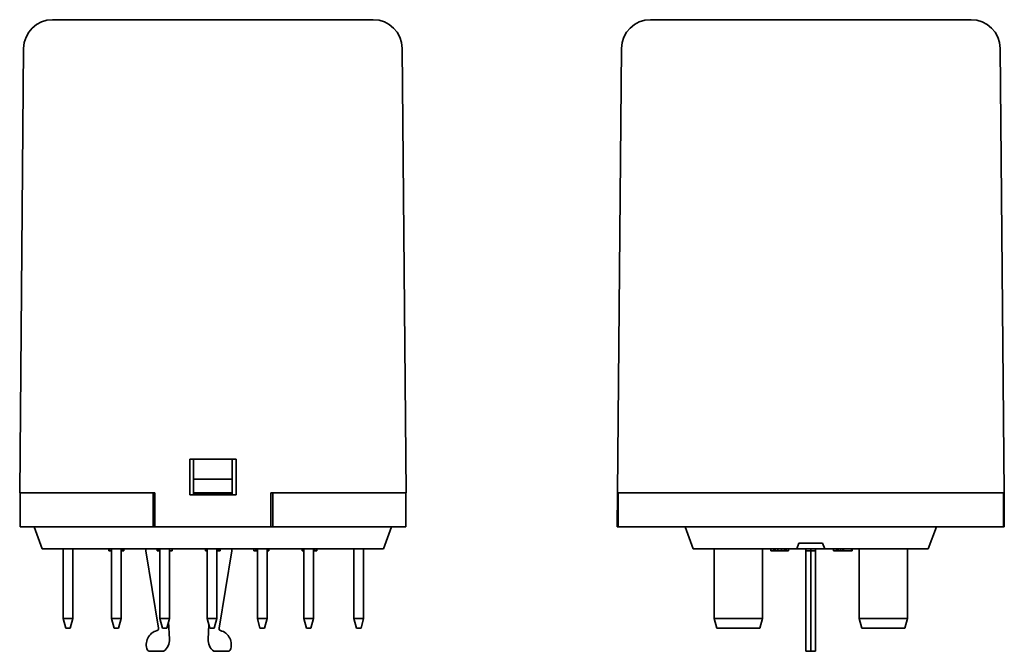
# Model space of a CAD drawing. Header units: millimetres. Extents: x 81 to 183, y 77 to 267.
# Tile 4 of 5: x 81 to 183, y 131 to 196. Entities that reach past the tile are written whole.
import ezdxf

# ---------------------------------------------------------------- set-up
doc = ezdxf.new("R2010")
doc.units = ezdxf.units.MM
doc.layers.add('Visible (ISO)', color=7, linetype='Continuous', lineweight=35)

msp = doc.modelspace()

# ---------------------------------------------------------------- linework, layer by layer
at = {"layer": 'Visible (ISO)'}
for p, q in [((117.86, 196.42), (84.68, 196.42)), ((146.56, 196.42), (179.74, 196.42)), ((81.68, 193.45), (81.27, 147.42)), ((121.27, 147.42), (120.86, 193.45)), ((143.56, 193.45), (143.15, 147.42)), ((183.15, 147.42), (182.74, 193.45)), ((98.87, 150.92), (103.67, 150.92)), ((98.87, 147.22), (98.87, 150.92)), ((99.27, 150.92), (99.27, 148.84)), ((103.27, 148.84), (103.27, 150.92)), ((103.67, 150.92), (103.67, 147.22)), ((99.27, 148.84), (99.27, 147.42)), ((103.27, 148.84), (99.27, 148.84)), ((103.27, 147.42), (103.27, 148.84)), ((81.78, 147.42), (81.27, 147.42)), ((81.32, 143.92), (81.32, 147.42)), ((81.78, 147.42), (81.94, 147.42)), ((83.27, 147.42), (81.94, 147.42)), ((95.27, 147.42), (83.27, 147.42)), ((95.07, 143.92), (95.07, 147.42)), ((95.27, 147.42), (95.27, 143.92)), ((103.67, 147.22), (98.87, 147.22)), ((103.27, 147.42), (99.27, 147.42)), ((99.27, 147.27), (99.27, 147.42)), ((103.27, 147.27), (99.27, 147.27)), ((103.27, 147.42), (103.27, 147.27)), ((119.27, 147.42), (107.27, 147.42)), ((107.27, 143.92), (107.27, 147.42)), ((107.47, 143.92), (107.47, 147.42)), ((120.6, 147.42), (119.27, 147.42)), ((120.6, 147.42), (120.76, 147.42)), ((121.27, 147.42), (120.76, 147.42)), ((121.22, 143.92), (121.22, 147.42)), ((143.12, 143.92), (143.15, 147.42)), ((143.66, 147.42), (143.15, 147.42)), ((143.2, 143.92), (143.2, 147.42)), ((143.66, 147.42), (143.82, 147.42)), ((145.15, 147.42), (143.82, 147.42)), ((145.15, 147.42), (181.15, 147.42)), ((182.48, 147.42), (181.15, 147.42)), ((182.48, 147.42), (182.64, 147.42)), ((183.15, 147.42), (182.64, 147.42)), ((183.1, 143.92), (183.1, 147.42)), ((183.15, 147.42), (183.18, 143.92)), ((84.32, 143.92), (81.32, 143.92)), ((82.77, 143.92), (83.61, 141.62)), ((84.32, 143.92), (95.07, 143.92)), ((95.27, 143.92), (95.07, 143.92)), ((95.27, 143.92), (107.27, 143.92)), ((107.47, 143.92), (107.27, 143.92)), ((107.47, 143.92), (118.22, 143.92)), ((121.22, 143.92), (118.22, 143.92)), ((119.77, 143.92), (118.93, 141.62)), ((143.2, 143.92), (143.12, 143.92)), ((146.2, 143.92), (143.2, 143.92)), ((146.2, 143.92), (180.1, 143.92)), ((150.15, 143.92), (150.99, 141.62)), ((176.15, 143.92), (175.31, 141.62)), ((183.1, 143.92), (180.1, 143.92)), ((183.18, 143.92), (183.1, 143.92)), ((161.71, 141.62), (161.93, 142.22)), ((161.93, 142.22), (164.37, 142.22)), ((164.37, 142.22), (164.59, 141.62)), ((84.27, 141.62), (83.61, 141.62)), ((84.27, 141.62), (118.27, 141.62)), ((85.77, 134.42), (85.77, 141.62)), ((86.77, 141.62), (86.77, 134.42)), ((90.49, 141.62), (90.49, 141.42)), ((90.58, 141.62), (90.58, 141.42)), ((90.77, 141.42), (90.58, 141.42)), ((90.77, 134.42), (90.77, 141.62)), ((91.77, 141.62), (91.77, 134.42)), ((91.96, 141.42), (91.77, 141.42)), ((91.96, 141.62), (91.96, 141.42)), ((92.05, 141.62), (92.05, 141.42)), ((94.32, 141.62), (94.32, 141.42)), ((95.64, 133.4), (94.32, 141.42)), ((95.5, 141.62), (95.5, 141.42)), ((95.59, 141.62), (95.59, 141.42)), ((95.77, 141.42), (95.59, 141.42)), ((95.77, 134.42), (95.77, 141.62)), ((96.77, 141.62), (96.77, 134.42)), ((97.04, 141.42), (96.77, 141.42)), ((97.04, 141.62), (97.04, 141.42)), ((97.05, 141.62), (97.05, 141.42)), ((100.49, 141.62), (100.49, 141.42)), ((100.52, 141.62), (100.52, 141.42)), ((100.67, 141.42), (100.52, 141.42)), ((100.67, 141.62), (100.67, 141.59)), ((100.67, 141.59), (100.67, 134.42)), ((101.67, 141.59), (101.67, 141.62)), ((101.67, 134.42), (101.67, 141.59)), ((101.84, 141.42), (101.67, 141.42)), ((101.84, 141.62), (101.84, 141.42)), ((102.02, 141.42), (101.84, 141.42)), ((103.22, 141.42), (101.9, 133.4)), ((102.02, 141.62), (102.02, 141.42)), ((103.22, 141.62), (103.22, 141.42)), ((105.49, 141.62), (105.49, 141.42)), ((105.49, 141.62), (105.49, 141.42)), ((105.51, 141.62), (105.51, 141.42)), ((105.7, 141.42), (105.51, 141.42)), ((105.7, 141.62), (105.7, 141.42)), ((105.87, 141.62), (105.87, 141.59)), ((105.87, 141.59), (105.87, 134.42)), ((106.87, 141.59), (106.87, 141.62)), ((106.87, 134.42), (106.87, 141.59)), ((107.05, 141.62), (107.05, 141.42)), ((107.05, 141.62), (107.05, 141.42)), ((110.5, 141.62), (110.5, 141.42)), ((110.52, 141.42), (110.5, 141.42)), ((110.52, 141.62), (110.52, 141.42)), ((110.67, 141.42), (110.52, 141.42)), ((110.67, 141.62), (110.67, 141.59)), ((110.67, 141.59), (110.67, 134.42)), ((111.67, 141.59), (111.67, 141.62)), ((111.67, 134.42), (111.67, 141.59)), ((111.68, 141.42), (111.67, 141.42)), ((111.68, 141.62), (111.68, 141.42)), ((111.81, 141.42), (111.68, 141.42)), ((111.81, 141.62), (111.81, 141.42)), ((112.02, 141.62), (112.02, 141.42)), ((112.04, 141.62), (112.04, 141.42)), ((115.87, 141.62), (115.87, 141.59)), ((115.87, 141.59), (115.87, 134.42)), ((116.87, 141.59), (116.87, 141.62)), ((116.87, 134.42), (116.87, 141.59)), ((118.93, 141.62), (118.27, 141.62)), ((151.65, 141.62), (150.99, 141.62)), ((151.65, 141.62), (161.71, 141.62)), ((153.15, 134.42), (153.15, 141.59)), ((158.15, 141.59), (158.15, 134.42)), ((159, 141.62), (159, 141.42)), ((159.31, 141.62), (159.31, 141.42)), ((159.47, 141.42), (159.31, 141.42)), ((159.47, 141.62), (159.47, 141.42)), ((159.73, 141.42), (159.47, 141.42)), ((159.73, 141.62), (159.73, 141.42)), ((160.13, 141.62), (160.13, 141.42)), ((160.44, 141.62), (160.44, 141.42)), ((160.59, 141.42), (160.44, 141.42)), ((160.59, 141.62), (160.59, 141.42)), ((160.86, 141.42), (160.59, 141.42)), ((160.86, 141.62), (160.86, 141.42)), ((164.59, 141.62), (161.71, 141.62)), ((162.65, 141.62), (162.65, 141.42)), ((163.15, 141.42), (162.65, 141.42)), ((162.65, 141.42), (162.65, 133.4)), ((163.15, 141.62), (163.15, 141.42)), ((163.15, 141.62), (163.15, 141.42)), ((163.15, 141.42), (163.65, 141.42)), ((163.15, 133.4), (163.15, 141.42)), ((163.15, 141.42), (163.15, 133.4)), ((163.65, 141.62), (163.65, 141.42)), ((163.65, 133.4), (163.65, 141.42)), ((164.59, 141.62), (174.65, 141.62)), ((165.5, 141.62), (165.5, 141.42)), ((165.81, 141.62), (165.81, 141.42)), ((165.97, 141.42), (165.81, 141.42)), ((165.97, 141.62), (165.97, 141.42)), ((166.23, 141.42), (165.97, 141.42)), ((166.23, 141.62), (166.23, 141.42)), ((166.48, 141.62), (166.48, 141.42)), ((166.51, 141.62), (166.51, 141.42)), ((166.54, 141.62), (166.54, 141.42)), ((167.37, 141.62), (167.37, 141.42)), ((167.43, 141.42), (167.37, 141.42)), ((167.43, 141.62), (167.43, 141.42)), ((167.44, 141.62), (167.44, 141.42)), ((168.15, 134.42), (168.15, 141.59)), ((173.15, 141.59), (173.15, 134.42)), ((175.31, 141.62), (174.65, 141.62)), ((86.04, 133.42), (85.77, 134.42)), ((85.77, 134.42), (86.77, 134.42)), ((86.77, 134.42), (86.5, 133.42)), ((91.04, 133.42), (90.77, 134.42)), ((90.77, 134.42), (91.77, 134.42)), ((91.77, 134.42), (91.5, 133.42)), ((96.04, 133.42), (95.77, 134.42)), ((95.77, 134.42), (96.77, 134.42)), ((96.77, 134.42), (96.5, 133.42)), ((96.68, 134.08), (96.77, 132.29)), ((101.67, 134.42), (100.67, 134.42)), ((100.67, 134.42), (100.94, 133.42)), ((100.77, 132.29), (100.84, 133.77)), ((101.4, 133.42), (101.67, 134.42)), ((106.87, 134.42), (105.87, 134.42)), ((105.87, 134.42), (106.14, 133.42)), ((106.6, 133.42), (106.87, 134.42)), ((111.67, 134.42), (110.67, 134.42)), ((110.67, 134.42), (110.94, 133.42)), ((111.4, 133.42), (111.67, 134.42)), ((116.87, 134.42), (115.87, 134.42)), ((115.87, 134.42), (116.14, 133.42)), ((116.6, 133.42), (116.87, 134.42)), ((153.42, 133.42), (153.15, 134.42)), ((158.15, 134.42), (153.15, 134.42)), ((158.15, 134.42), (157.88, 133.42)), ((173.15, 134.42), (168.15, 134.42)), ((168.42, 133.42), (168.15, 134.42)), ((173.15, 134.42), (172.88, 133.42)), ((86.04, 133.42), (86.5, 133.42)), ((91.04, 133.42), (91.5, 133.42)), ((96.04, 133.42), (96.5, 133.42)), ((100.94, 133.42), (101.4, 133.42)), ((106.14, 133.42), (106.6, 133.42)), ((110.94, 133.42), (111.4, 133.42)), ((116.14, 133.42), (116.6, 133.42)), ((153.42, 133.42), (157.88, 133.42)), ((162.65, 133.4), (162.65, 133.17)), ((162.65, 131.14), (162.65, 133.17)), ((163.15, 133.17), (163.15, 133.4)), ((163.15, 133.4), (163.15, 133.17)), ((163.15, 133.17), (163.15, 131.14)), ((163.15, 131.14), (163.15, 133.17)), ((163.65, 133.17), (163.65, 133.4)), ((163.65, 133.17), (163.65, 131.14)), ((168.42, 133.42), (172.88, 133.42)), ((96.17, 131.02), (94.67, 131.02)), ((102.87, 131.02), (101.37, 131.02)), ((162.65, 131.02), (162.65, 131.14)), ((163.15, 131.02), (162.65, 131.02)), ((163.15, 131.14), (163.15, 131.02)), ((163.15, 131.02), (163.15, 131.14)), ((163.15, 131.02), (163.65, 131.02)), ((163.65, 131.14), (163.65, 131.02))]:
    msp.add_line(p, q, dxfattribs=at)
for centre, radius, start, end in [((84.68, 193.42), 3, 90, 179.4863), ((117.86, 193.42), 3, 0.5137, 90), ((146.56, 193.42), 3, 90, 179.4863), ((179.74, 193.42), 3, 0.5137, 90), ((151.95, 141.59), 1.2, 0, 1.3321), ((159.35, 141.59), 1.2, 178.6679, 180), ((166.95, 141.59), 1.2, 0, 1.3321), ((174.35, 141.59), 1.2, 178.6679, 180), ((95.87, 131.72), 1.5, 104.6073, 202.6199), ((95.44, 133.37), 0.2, 284.6073, 9.334), ((102.1, 133.37), 0.2, 170.666, 255.3927), ((101.67, 131.72), 1.5, 337.3801, 75.3927), ((95.27, 132.22), 1.5, 306.8699, 2.8207), ((102.27, 132.22), 1.5, 177.1793, 233.1301), ((94.67, 131.22), 0.2, 202.6199, 270), ((102.87, 131.22), 0.2, 270, 337.3801)]:
    msp.add_arc(centre, radius, start, end, dxfattribs=at)
for points, knots in [([(81.78, 147.42), (81.79, 147.42), (81.8, 147.42), (81.83, 147.42), (81.84, 147.42), (81.86, 147.42)], [1.06056783, 1.06056783, 1.06056783, 1.06056783, 1.06551114, 1.06551114, 1.07162733, 1.07162733, 1.07162733, 1.07162733]), ([(81.86, 147.42), (81.87, 147.42), (81.89, 147.42), (81.91, 147.42), (81.92, 147.42), (81.94, 147.42)], [0.76643376, 0.76643376, 0.76643376, 0.76643376, 0.77254995, 0.77254995, 0.77749326, 0.77749326, 0.77749326, 0.77749326]), ([(120.6, 147.42), (120.62, 147.42), (120.63, 147.42), (120.65, 147.42), (120.67, 147.42), (120.68, 147.42)], [0.44787691, 0.44787691, 0.44787691, 0.44787691, 0.45282021, 0.45282021, 0.45893626, 0.45893626, 0.45893626, 0.45893626]), ([(120.68, 147.42), (120.7, 147.42), (120.71, 147.42), (120.74, 147.42), (120.75, 147.42), (120.76, 147.42)], [0.15375078, 0.15375078, 0.15375078, 0.15375078, 0.15986682, 0.15986682, 0.16481013, 0.16481013, 0.16481013, 0.16481013]), ([(143.66, 147.42), (143.67, 147.42), (143.68, 147.42), (143.71, 147.42), (143.72, 147.42), (143.73, 147.42)], [0.44787691, 0.44787691, 0.44787691, 0.44787691, 0.45282021, 0.45282021, 0.45893626, 0.45893626, 0.45893626, 0.45893626]), ([(143.73, 147.42), (143.75, 147.42), (143.76, 147.42), (143.79, 147.42), (143.8, 147.42), (143.82, 147.42)], [0.15375078, 0.15375078, 0.15375078, 0.15375078, 0.15986682, 0.15986682, 0.16481013, 0.16481013, 0.16481013, 0.16481013]), ([(182.48, 147.42), (182.49, 147.42), (182.51, 147.42), (182.53, 147.42), (182.55, 147.42), (182.56, 147.42)], [1.06056783, 1.06056783, 1.06056783, 1.06056783, 1.06551114, 1.06551114, 1.07162733, 1.07162733, 1.07162733, 1.07162733]), ([(182.56, 147.42), (182.58, 147.42), (182.59, 147.42), (182.62, 147.42), (182.63, 147.42), (182.64, 147.42)], [0.76643376, 0.76643376, 0.76643376, 0.76643376, 0.77254995, 0.77254995, 0.77749326, 0.77749326, 0.77749326, 0.77749326]), ([(90.58, 141.42), (90.55, 141.42), (90.53, 141.42), (90.51, 141.42), (90.49, 141.42), (90.49, 141.42)], [-0.08751207, -0.08751207, -0.08751207, -0.08751207, -0.03213968, -0.03213968, 0, 0, 0, 0]), ([(92.05, 141.42), (92.05, 141.42), (92.04, 141.42), (92.01, 141.42), (91.99, 141.42), (91.96, 141.42)], [-0.04628431, -0.04628431, -0.04628431, -0.04628431, -0.0192821, -0.0192821, 0, 0, 0, 0]), ([(95.59, 141.42), (95.56, 141.42), (95.54, 141.42), (95.52, 141.42), (95.5, 141.42), (95.5, 141.42)], [-0.07575972, -0.07575972, -0.07575972, -0.07575972, -0.02935871, -0.02935871, 0, 0, 0, 0]), ([(100.52, 141.42), (100.52, 141.42), (100.52, 141.42), (100.5, 141.42), (100.49, 141.42), (100.49, 141.42)], [-0.02913872, -0.02913872, -0.02913872, -0.02913872, -0.02875263, -0.02875263, 0, 0, 0, 0]), ([(105.51, 141.42), (105.5, 141.42), (105.5, 141.42), (105.49, 141.42), (105.49, 141.42), (105.49, 141.42)], [-0.05508981, -0.05508981, -0.05508981, -0.05508981, -0.01261077, -0.01261077, 0, 0, 0, 0]), ([(105.87, 141.42), (105.82, 141.42), (105.79, 141.42), (105.74, 141.42), (105.72, 141.42), (105.7, 141.42)], [-0.04054762, -0.04054762, -0.04054762, -0.04054762, -0.03208773, -0.03208773, -0.01993544, -0.01993544, -0.01993544, -0.01993544]), ([(107.05, 141.42), (107.05, 141.42), (107.05, 141.42), (107.03, 141.42), (107.01, 141.42), (106.98, 141.42), (106.95, 141.42), (106.91, 141.42)], [-0.0318597, -0.0318597, -0.0318597, -0.0318597, -0.02471695, -0.02471695, -0.01611124, -0.01611124, 0, 0, 0, 0]), ([(112.02, 141.42), (112, 141.42), (111.98, 141.42), (111.95, 141.42), (111.93, 141.42), (111.9, 141.42), (111.88, 141.42), (111.86, 141.42), (111.85, 141.42), (111.82, 141.42), (111.81, 141.42), (111.81, 141.42)], [-0.09896045, -0.09896045, -0.09896045, -0.09896045, -0.0750712, -0.0750712, -0.05445171, -0.05445171, -0.03210432, -0.03210432, -0.01922608, -0.01922608, 0, 0, 0, 0]), ([(159.31, 141.42), (159.31, 141.42), (159.31, 141.42), (159.3, 141.42), (159.29, 141.42), (159.27, 141.42), (159.26, 141.42), (159.24, 141.42), (159.22, 141.42), (159.13, 141.42), (159.06, 141.42), (159, 141.42)], [-0.09896045, -0.09896045, -0.09896045, -0.09896045, -0.0750712, -0.0750712, -0.05445171, -0.05445171, -0.03210432, -0.03210432, -0.01922608, -0.01922608, 0, 0, 0, 0]), ([(159.88, 141.42), (159.85, 141.42), (159.81, 141.42), (159.76, 141.42), (159.75, 141.42), (159.73, 141.42)], [-0.0318597, -0.0318597, -0.0318597, -0.0318597, -0.02471695, -0.02471695, -0.02150391, -0.02150391, -0.02150391, -0.02150391]), ([(160.13, 141.42), (160.11, 141.42), (160.09, 141.42), (160.03, 141.42), (159.97, 141.42), (159.88, 141.42)], [-0.04134881, -0.04134881, -0.04134881, -0.04134881, -0.0267443, -0.0267443, 0, 0, 0, 0]), ([(160.44, 141.42), (160.43, 141.42), (160.43, 141.42), (160.42, 141.42), (160.42, 141.42), (160.4, 141.42), (160.39, 141.42), (160.36, 141.42), (160.34, 141.42), (160.26, 141.42), (160.19, 141.42), (160.13, 141.42)], [-0.09896045, -0.09896045, -0.09896045, -0.09896045, -0.0750712, -0.0750712, -0.05445171, -0.05445171, -0.03210432, -0.03210432, -0.01922608, -0.01922608, 0, 0, 0, 0]), ([(165.81, 141.42), (165.81, 141.42), (165.81, 141.42), (165.8, 141.42), (165.79, 141.42), (165.77, 141.42), (165.76, 141.42), (165.74, 141.42), (165.72, 141.42), (165.63, 141.42), (165.56, 141.42), (165.5, 141.42)], [-0.09896045, -0.09896045, -0.09896045, -0.09896045, -0.0750712, -0.0750712, -0.05445171, -0.05445171, -0.03210432, -0.03210432, -0.01922608, -0.01922608, 0, 0, 0, 0]), ([(166.4, 141.42), (166.36, 141.42), (166.32, 141.42), (166.27, 141.42), (166.25, 141.42), (166.23, 141.42)], [-0.05426751, -0.05426751, -0.05426751, -0.05426751, -0.04746039, -0.04746039, -0.04421096, -0.04421096, -0.04421096, -0.04421096]), ([(166.92, 141.42), (166.85, 141.42), (166.78, 141.42), (166.68, 141.42), (166.6, 141.42), (166.54, 141.42)], [-0.06810404, -0.06810404, -0.06810404, -0.06810404, -0.020358, -0.020358, 0, 0, 0, 0]), ([(167.37, 141.42), (167.37, 141.42), (167.37, 141.42), (167.36, 141.42), (167.35, 141.42), (167.32, 141.42), (167.29, 141.42), (167.23, 141.42), (167.19, 141.42), (167.07, 141.42), (166.99, 141.42), (166.92, 141.42)], [-0.09448366, -0.09448366, -0.09448366, -0.09448366, -0.07854395, -0.07854395, -0.0638542, -0.0638542, -0.03998122, -0.03998122, -0.02102332, -0.02102332, 0, 0, 0, 0])]:
    msp.add_open_spline(points, degree=3, knots=knots, dxfattribs=at)
for points in [[(97.05, 141.42), (97.05, 141.42), (97.05, 141.42), (97.04, 141.42)], [(105.49, 141.42), (105.49, 141.42), (105.49, 141.42), (105.49, 141.42)], [(106.91, 141.42), (106.9, 141.42), (106.88, 141.42), (106.87, 141.42)], [(107.05, 141.42), (107.05, 141.42), (107.05, 141.42), (107.05, 141.42)], [(112.04, 141.42), (112.04, 141.42), (112.03, 141.42), (112.02, 141.42)], [(166.48, 141.42), (166.45, 141.42), (166.43, 141.42), (166.4, 141.42)], [(166.51, 141.42), (166.49, 141.42), (166.48, 141.42), (166.48, 141.42)], [(166.54, 141.42), (166.53, 141.42), (166.52, 141.42), (166.51, 141.42)], [(167.44, 141.42), (167.44, 141.42), (167.44, 141.42), (167.43, 141.42)]]:
    msp.add_open_spline(points, degree=3, dxfattribs=at)

doc.saveas('drawing.dxf')
